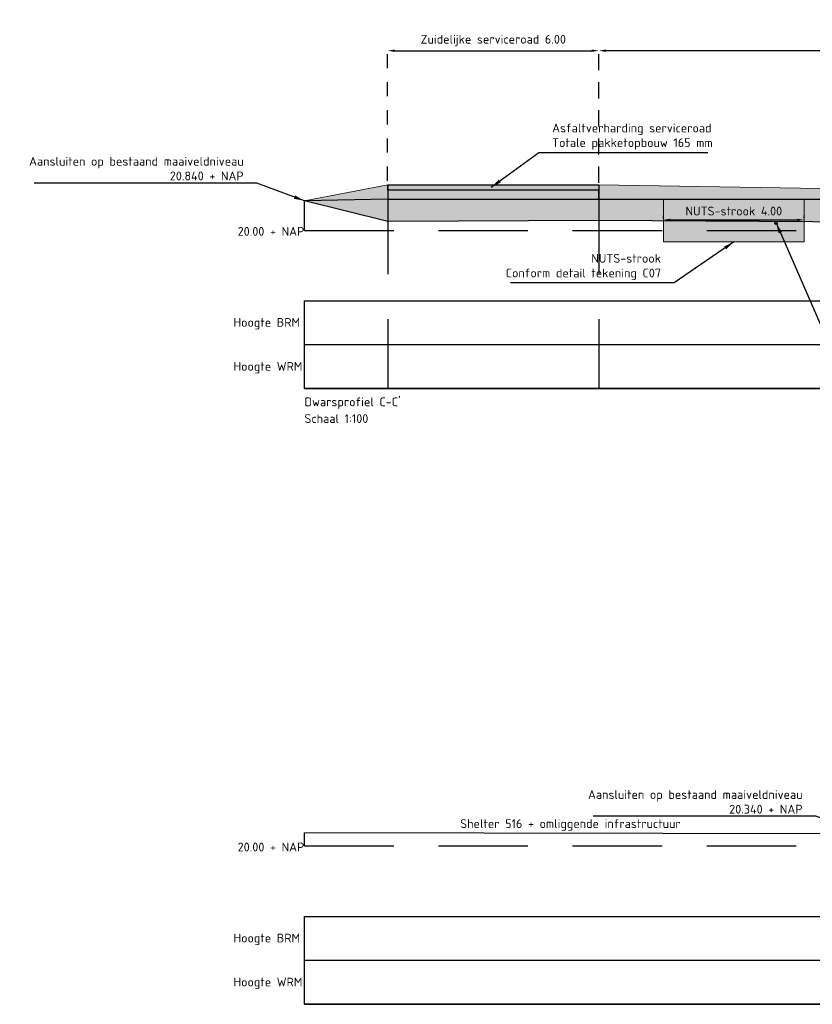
# Model space of a CAD drawing. Header units: metres. Extents: x 175829 to 176206141, y 407048 to 407918896.
# Tile 217 of 256: x 180696 to 180718, y 407102 to 407130. Entities that reach past the tile are written whole.
import ezdxf
from ezdxf.lldxf.tags import DXFTag

# ---------------------------------------------------------------- set-up
doc = ezdxf.new("R2010")
doc.units = ezdxf.units.M
doc.header["$LTSCALE"] = 0.2
doc.header["$PDMODE"] = 3
doc.header["$PDSIZE"] = 1
doc.linetypes.add('DASHED', pattern=[19.05, 12.7, -6.35])
doc.linetypes.add('XX-HIDDEN', pattern=[4, 2, -2])
for name, color, linetype in [('N-GW-GW_GRONDWERK_TERREININRICHTINGEN_0.40-MV-G', 2, 'Continuous'), ('N-GW-VH-DWARSPROFIELEN_MAAIVELDLIJN_NIEUW-G', 4, 'Continuous'), ('N-GW-VH-DWARSPROFIELEN_ONTGRAVEN-G', 3, 'DASHED'), ('N-GW-VH_GRONDWERK_VERHARDINGEN_S&R_0.58-MV-A', 252, 'Continuous'), ('N-GW-VH_GRONDWERK_VERHARDINGEN_SERVICEROAD_0.40-MV-A', 252, 'Continuous'), ('N-WE-VH-GRONDWERK_BETONGRANULAAT_S&R-G', 3, 'Continuous'), ('N-WE-VH_ASFALTVERHARDING_SERVICEROADS_ONDERLAAG+TUSSENLAAG+DEKLAAG-A', 252, 'Continuous'), ('N-WE-VH_ASFALTVERHARDING_SERVICEROADS_ONDERLAAG+TUSSENLAAG+DEKLAAG-G', 3, 'Continuous'), ('X-XX-AL-DWARSPROFIELEN-G', 2, 'Continuous'), ('X-XX-AL-DWARSPROFIELEN_20.00+NAP-G', 255, 'DASHED'), ('X-XX-AL-DWARSPROFIELEN_BESTAANDE_MAAIVELD_VOOR_OPBREKEN-G', 222, 'Continuous'), ('X-XX-AL-DWARSPROFIELEN_HULPLIJNEN-G', 252, 'DASHED')]:
    doc.layers.add(name, color=color, linetype=linetype)
for name, color, linetype, lineweight in [('N-GW-TI_AFWERKING_TERREIN_GROND-A', 94, 'Continuous', 13), ('N-GW-TI_AFWERKING_TERREIN_GROND-G', 3, 'Continuous', 13), ('N-GW-WH-WADI-G', 3, 'Continuous', 13), ('N-OI-K&L-KABELS_LEIDINGEN-NUTSSTROOK-A', 30, 'Continuous', 13), ('N-OI-K&L-KABELS_LEIDINGEN-NUTSSTROOK-G', 30, 'Continuous', 13), ('N-OI-RI-VWA-PERSLEIDING-G', 212, 'RI-PERS', 35), ('N-WE-VH-GRONDWERK_BETONGRANULAAT_S&R-A', 252, 'Continuous', 18)]:
    doc.layers.add(name, color=color, linetype=linetype, lineweight=lineweight)
doc.styles.add('NLCS 2.5 mm', font='isocpeur.ttf', dxfattribs={"height": 2.5})
doc.styles.add('NLCS-ISO', font='isocpeur.ttf')
doc.styles.get("Standard").update_dxf_attribs({"font": 'arial.ttf'})
tags = doc.linetypes.add('RI-PERS', pattern='A,7,-2,["P",Standard,S=1.8,R=0,X=-0.5,Y=-0.9],-2,7,-2,[102,NLCS.SHX,S=1,R=180,X=0,Y=0],-2', length=22).pattern_tags.tags
tags[6] = DXFTag(74, 10)
doc.dimstyles.new('NLCS-ARROW', dxfattribs={"dimtxt": 2.5, "dimasz": 3, "dimexe": 1.25, "dimexo": 0.625, "dimgap": 0.75, "dimtad": 1, "dimzin": 0, "dimdsep": 46, "dimtxsty": 'NLCS 2.5 mm', "dimcen": 0, "dimdle": 1, "dimclrd": 1, "dimclre": 251, "dimclrt": 7, "dimazin": 0, "dimtfac": 1, "dimtmove": 1, "dimatfit": 3, "dimfxl": 1, "dimtfillclr": 7, "dimtolj": 1, "dimtzin": 0, "dimarcsym": 0})

# ---------------------------------------------------------------- blocks, each defined once
blk = doc.blocks.new('*D77')
at = {"layer": 'Defpoints', "color": 0, "transparency": 16777216}
for p in [(180712.192, 407128.791), (180712.192, 407124.975), (180732.827, 407125.005)]:
    blk.add_point(p, dxfattribs=at)
at = {"layer": 'X-XX-AL-DWARSPROFIELEN-G', "color": 251, "linetype": 'XX-HIDDEN', "lineweight": -2, "transparency": 16777216}
for p, q in [((180712.192, 407125.037), (180712.192, 407128.916)), ((180732.827, 407125.067), (180732.827, 407128.916))]:
    blk.add_line(p, q, dxfattribs=at)
at = {"layer": 'X-XX-AL-DWARSPROFIELEN-G', "color": 1, "lineweight": -2, "transparency": 16777216}
blk.add_line((180732.627, 407128.791), (180712.392, 407128.791), dxfattribs=at)
at = {"layer": 'X-XX-AL-DWARSPROFIELEN-G', "color": 1, "transparency": 16777216}
for points in [[(180712.392, 407128.825), (180712.392, 407128.758), (180712.192, 407128.791)], [(180732.627, 407128.825), (180732.627, 407128.758), (180732.827, 407128.791)]]:
    blk.add_solid(points, dxfattribs=at)
at = {"layer": 'X-XX-AL-DWARSPROFIELEN-G', "color": 7, "transparency": 16777216, "insert": (180722.51, 407129.091), "char_height": 0.25, "attachment_point": 5, "style": 'NLCS-ISO'}
blk.add_mtext('\\A1;Berm (grasland) 20.63', dxfattribs=at)
blk = doc.blocks.new('*D75')
at = {"layer": 'Defpoints', "color": 0, "transparency": 16777216}
for p in [(180714.028, 407123.981), (180718.028, 407123.983), (180718.028, 407123.983)]:
    blk.add_point(p, dxfattribs=at)
at = {"layer": 'N-GW-TI_AFWERKING_TERREIN_GROND-G', "color": 251, "linetype": 'XX-HIDDEN', "lineweight": -2, "transparency": 16777216}
for p, q in [((180714.028, 407124.044), (180714.028, 407124.108)), ((180718.028, 407124.045), (180718.028, 407124.108))]:
    blk.add_line(p, q, dxfattribs=at)
at = {"layer": 'N-GW-TI_AFWERKING_TERREIN_GROND-G', "color": 1, "lineweight": -2, "transparency": 16777216}
blk.add_line((180714.228, 407123.983), (180717.828, 407123.983), dxfattribs=at)
at = {"layer": 'N-GW-TI_AFWERKING_TERREIN_GROND-G', "color": 1, "transparency": 16777216}
for points in [[(180714.228, 407124.016), (180714.228, 407123.949), (180714.028, 407123.983)], [(180717.828, 407124.016), (180717.828, 407123.949), (180718.028, 407123.983)]]:
    blk.add_solid(points, dxfattribs=at)
at = {"layer": 'N-GW-TI_AFWERKING_TERREIN_GROND-G', "color": 7, "transparency": 16777216, "insert": (180716.028, 407124.233), "char_height": 0.25, "attachment_point": 5, "style": 'NLCS-ISO'}
blk.add_mtext('\\A1;NUTS-strook 4.00', dxfattribs=at)
blk = doc.blocks.new('*D74')
at = {"layer": 'Defpoints', "color": 0, "transparency": 16777216}
for p in [(180712.192, 407128.791), (180706.192, 407125.035), (180712.192, 407125.035)]:
    blk.add_point(p, dxfattribs=at)
at = {"layer": 'X-XX-AL-DWARSPROFIELEN-G', "color": 251, "linetype": 'XX-HIDDEN', "lineweight": -2, "transparency": 16777216}
for p, q in [((180706.192, 407125.097), (180706.192, 407128.916)), ((180712.192, 407125.097), (180712.192, 407128.916))]:
    blk.add_line(p, q, dxfattribs=at)
at = {"layer": 'X-XX-AL-DWARSPROFIELEN-G', "color": 1, "lineweight": -2, "transparency": 16777216}
blk.add_line((180706.392, 407128.791), (180711.992, 407128.791), dxfattribs=at)
at = {"layer": 'X-XX-AL-DWARSPROFIELEN-G', "color": 1, "transparency": 16777216}
for points in [[(180706.392, 407128.825), (180706.392, 407128.758), (180706.192, 407128.791)], [(180711.992, 407128.825), (180711.992, 407128.758), (180712.192, 407128.791)]]:
    blk.add_solid(points, dxfattribs=at)
at = {"layer": 'X-XX-AL-DWARSPROFIELEN-G', "color": 7, "transparency": 16777216, "insert": (180709.192, 407129.079), "char_height": 0.25, "attachment_point": 5, "style": 'NLCS-ISO'}
blk.add_mtext('\\A1;Zuidelijke serviceroad 6.00', dxfattribs=at)

msp = doc.modelspace()

# ---------------------------------------------------------------- hatches: boundary and pattern name
at = {"layer": 'N-GW-TI_AFWERKING_TERREIN_GROND-A', "transparency": 33554559}
h = msp.add_hatch(color=256, dxfattribs=at)
h.dxf.hatch_style = 1
h.paths.add_polyline_path([(180706.1925, 407124.9746), (180703.8275, 407124.5246), (180706.1925, 407124.5746)])
h = msp.add_hatch(color=256, dxfattribs=at)
h.dxf.hatch_style = 1
h.paths.add_polyline_path([(180712.1925, 407124.9746), (180718.4875, 407124.8746), (180718.4871, 407124.5661), (180712.1925, 407124.5746)])
at = {"layer": 'N-GW-VH_GRONDWERK_VERHARDINGEN_S&R_0.58-MV-A', "ltscale": 0.5, "true_color": 0xe6e6e6, "transparency": 33554585}
h = msp.add_hatch(color=254, dxfattribs=at)
h.dxf.hatch_style = 1
h.paths.add_polyline_path([(180719.7826, 407123.9205), (180719.2459, 407124.5645), (180712.3425, 407124.5746), (180712.1925, 407124.5746), (180712.1925, 407123.9646)])
h.paths.add_polyline_path([(180722.7248, 407124.5594), (180722.1807, 407123.9065), (180732.8275, 407123.8446), (180732.8275, 407124.5446)])
at = {"layer": 'N-GW-VH_GRONDWERK_VERHARDINGEN_SERVICEROAD_0.40-MV-A', "ltscale": 0.5, "true_color": 0xe6e6e6, "transparency": 33554585}
h = msp.add_hatch(color=254, dxfattribs=at)
h.dxf.hatch_style = 1
h.paths.add_polyline_path([(180706.1925, 407123.9346), (180706.1925, 407124.5746), (180703.8275, 407124.5246)])
h = msp.add_hatch(color=254, dxfattribs=at)
h.dxf.hatch_style = 1
h.paths.add_polyline_path([(180712.1925, 407123.9646), (180712.1925, 407124.5746), (180706.1925, 407124.5746), (180706.1925, 407123.9346)])
at = {"layer": 'N-OI-K&L-KABELS_LEIDINGEN-NUTSSTROOK-A', "transparency": 33554483}
h = msp.add_hatch(color=256, dxfattribs=at)
h.dxf.hatch_style = 1
edge = h.paths.add_edge_path()
edge.add_arc((180717.2279, 407123.8946), 0.0315, 0, 360)
h.paths.add_polyline_path([(180718.0275, 407124.5663), (180716.0277, 407124.5692), (180714.0278, 407124.5721), (180714.0279, 407123.3563), (180718.0279, 407123.3563)])
at = {"layer": 'N-WE-VH-GRONDWERK_BETONGRANULAAT_S&R-A', "ltscale": 0.5, "true_color": 0xe6e6e6, "transparency": 33554534}
h = msp.add_hatch(color=254, dxfattribs=at)
h.dxf.hatch_style = 1
h.paths.add_polyline_path([(180712.1925, 407124.5746), (180712.1925, 407124.8246), (180706.1925, 407124.8246), (180706.1925, 407124.5746)])
at = {"layer": 'N-WE-VH_ASFALTVERHARDING_SERVICEROADS_ONDERLAAG+TUSSENLAAG+DEKLAAG-A'}
h = msp.add_hatch(dxfattribs=at)
h.set_pattern_fill('ANSI33', color=256, scale=0.005, angle=-270)
h.set_pattern_definition([(135, (0, 0), (-0.0224506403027, -0.0224506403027), []), (135, (-4e-18, 0.02245), (-0.0224506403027, -0.0224506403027), [0.015875, -0.0079375])])
h.paths.add_polyline_path([(180712.1925, 407124.9746), (180706.1925, 407124.9746), (180706.1925, 407124.8246), (180712.1925, 407124.8246)])

# ---------------------------------------------------------------- linework, layer by layer
at = {"layer": 'N-GW-GW_GRONDWERK_TERREININRICHTINGEN_0.40-MV-G', "color": 254, "ltscale": 0.5, "true_color": 0xe6e6e6, "flags": 128}
for points in [[(180706.1925, 407124.5746), (180703.8275, 407124.5246)], [(180712.1925, 407124.5746), (180712.3425, 407124.5746), (180719.2459, 407124.5645)], [(180719.2454, 407124.5651), (180712.1925, 407124.5746)]]:
    msp.add_lwpolyline(points, dxfattribs=at)
at = {"layer": 'N-GW-VH-DWARSPROFIELEN_ONTGRAVEN-G', "color": 254, "ltscale": 0.5, "true_color": 0xe6e6e6, "flags": 128}
msp.add_lwpolyline([(180703.8275, 407106.1846), (180703.8275, 407106.5546)], dxfattribs=at)
at = {"layer": 'N-GW-WH-WADI-G', "flags": 128}
msp.add_lwpolyline([(180706.1925, 407124.9746), (180703.8275, 407124.5246), (180706.1925, 407124.5746), (180706.1925, 407124.9746)], dxfattribs=at)
msp.add_lwpolyline([(180712.1925, 407124.9746), (180718.4875, 407124.8746), (180718.4871, 407124.5661), (180712.1925, 407124.5746)], close=True, dxfattribs=at)
at = {"layer": 'N-OI-K&L-KABELS_LEIDINGEN-NUTSSTROOK-G', "flags": 128}
msp.add_lwpolyline([(180716.0277, 407124.5692), (180718.0275, 407124.5663), (180718.0279, 407123.3563), (180714.0279, 407123.3563), (180714.0279, 407124.5721), (180716.0277, 407124.5692)], dxfattribs=at)
at = {"layer": 'N-OI-RI-VWA-PERSLEIDING-G'}
msp.add_circle((180717.2279, 407123.8946), 0.0315, dxfattribs=at)
at = {"layer": 'N-WE-VH-GRONDWERK_BETONGRANULAAT_S&R-G', "color": 254, "ltscale": 0.5, "true_color": 0xe6e6e6, "flags": 128}
msp.add_lwpolyline([(180712.1925, 407124.5746), (180712.1925, 407124.8246), (180706.1925, 407124.8246), (180706.1925, 407124.5746), (180712.1925, 407124.5746)], close=True, dxfattribs=at)
at = {"layer": 'N-WE-VH_ASFALTVERHARDING_SERVICEROADS_ONDERLAAG+TUSSENLAAG+DEKLAAG-G', "flags": 128}
msp.add_lwpolyline([(180706.1925, 407124.8246), (180706.1925, 407124.9746), (180712.1925, 407124.9746), (180712.1925, 407124.8246)], close=True, dxfattribs=at)
at = {"layer": 'X-XX-AL-DWARSPROFIELEN-G', "color": 254, "ltscale": 0.5, "true_color": 0xe6e6e6, "flags": 128}
for points in [[(180703.8275, 407121.6846), (180923.8275, 407121.6846)], [(180703.8275, 407121.6846), (180732.8275, 407121.6846), (180763.8275, 407121.6846), (180785.3275, 407121.6846), (180799.0775, 407121.6846), (180805.3275, 407121.6846), (180811.5775, 407121.6846), (180825.3275, 407121.6846), (180846.8275, 407121.6846), (180877.8275, 407121.6846), (180923.8275, 407121.6846)], [(180923.8275, 407120.4346), (180703.8275, 407120.4346)], [(180703.8275, 407119.1846), (180923.8275, 407119.1846)], [(180703.8275, 407104.1846), (180883.8275, 407104.1846)], [(180703.8275, 407104.1846), (180742.8275, 407104.1846), (180773.8275, 407104.1846), (180795.3275, 407104.1846), (180809.0775, 407104.1846), (180815.3275, 407104.1846), (180821.5775, 407104.1846), (180835.3255, 407104.1846), (180883.8275, 407104.1846)], [(180883.8275, 407102.9346), (180703.8275, 407102.9346)], [(180703.8275, 407101.6846), (180883.8275, 407101.6846)]]:
    msp.add_lwpolyline(points, dxfattribs=at)
at = {"layer": 'X-XX-AL-DWARSPROFIELEN-G', "color": 254, "ltscale": 0.5, "true_color": 0xe6e6e6}
for points in [[(180703.8275, 407121.6846), (180923.8275, 407121.6846), (180923.8275, 407119.1846), (180703.8275, 407119.1846)], [(180703.8275, 407104.1846), (180883.8275, 407104.1846), (180883.8275, 407101.6846), (180703.8275, 407101.6846)]]:
    msp.add_lwpolyline(points, close=True, dxfattribs=at)
at = {"layer": 'X-XX-AL-DWARSPROFIELEN_20.00+NAP-G'}
for p, q in [((180706.1925, 407124.9746), (180706.1925, 407119.1846)), ((180712.1925, 407124.9746), (180712.1925, 407119.1846)), ((180703.8275, 407123.6846), (180703.8275, 407123.6846)), ((180703.8275, 407123.6846), (180923.8275, 407123.6846)), ((180703.8275, 407106.1846), (180883.8275, 407106.1846))]:
    msp.add_line(p, q, dxfattribs=at)
at = {"layer": 'X-XX-AL-DWARSPROFIELEN_BESTAANDE_MAAIVELD_VOOR_OPBREKEN-G', "color": 254, "ltscale": 0.5, "true_color": 0xe6e6e6, "flags": 128}
for points in [[(180706.1925, 407123.9346), (180703.8275, 407124.5246)], [(180719.7826, 407123.9205), (180712.1925, 407123.9646), (180706.1925, 407123.9346)], [(180719.1086, 407106.5262), (180703.8275, 407106.5546)]]:
    msp.add_lwpolyline(points, dxfattribs=at)
at = {"layer": 'X-XX-AL-DWARSPROFIELEN_HULPLIJNEN-G', "color": 254, "ltscale": 0.5, "true_color": 0xe6e6e6, "flags": 128}
msp.add_lwpolyline([(180703.8275, 407123.6846), (180703.8275, 407124.5246)], dxfattribs=at)

# ---------------------------------------------------------------- texts
at = {"layer": 'N-GW-TI_AFWERKING_TERREIN_GROND-G', "color": 7, "insert": (180713.959, 407122.2718), "char_height": 0.25, "attachment_point": 9, "style": 'NLCS 2.5 mm'}
msp.add_mtext('\\A1;NUTS-strook\\PConform detail tekening C07', dxfattribs=at)
at = {"layer": 'N-GW-VH-DWARSPROFIELEN_MAAIVELDLIJN_NIEUW-G', "ltscale": 0.5, "style": 'NLCS 2.5 mm'}
msp.add_text('Shelter 516 + omliggende infrastructuur', height=0.25, dxfattribs=at).set_placement((180708.252, 407106.6956))
at = {"layer": 'X-XX-AL-DWARSPROFIELEN-G', "ltscale": 0.5, "style": 'NLCS 2.5 mm'}
for s, p in [('20.00 + NAP', (180701.9302, 407123.5304)), ('Hoogte BRM', (180701.8116, 407120.9426)), ('Hoogte WRM', (180701.8116, 407119.6926)), ("Dwarsprofiel C-C'", (180703.8275, 407118.6846)), ('Schaal 1:100 ', (180703.8275, 407118.2096)), ('20.00 + NAP', (180701.9302, 407106.0304)), ('Hoogte BRM', (180701.8116, 407103.4426)), ('Hoogte WRM', (180701.8116, 407102.1926))]:
    msp.add_text(s, height=0.25, dxfattribs=at).set_placement(p)
at = {"layer": 'X-XX-AL-DWARSPROFIELEN-G', "color": 2, "ltscale": 0.5, "insert": (180710.8652, 407125.9773), "char_height": 0.25, "attachment_point": 7, "rotation": 359.98787, "style": 'NLCS 2.5 mm'}
msp.add_mtext('\\A1;Asfaltverharding serviceroad\\PTotale pakketopbouw 165 mm', dxfattribs=at)
at = {"layer": 'X-XX-AL-DWARSPROFIELEN-G', "color": 2, "ltscale": 0.5, "char_height": 0.25, "attachment_point": 9, "style": 'NLCS 2.5 mm'}
for s, insert in [('\\A1;Aansluiten op bestaand maaiveldniveau\\P20.840 + NAP', (180702.1004, 407125.1053)), ('\\A1;Aansluiten op bestaand maaiveldniveau\\P20.340 + NAP', (180717.9814, 407107.1053))]:
    msp.add_mtext(s, dxfattribs=dict(at, insert=insert))

# ---------------------------------------------------------------- dimensions: what is measured, and where the dimension line sits
at = {"layer": 'N-GW-TI_AFWERKING_TERREIN_GROND-G'}
dim = msp.add_linear_dim(base=(180718.0277, 407123.9826), p1=(180714.0279, 407123.9813), p2=(180718.0277, 407123.9826), text='NUTS-strook <>', dimstyle='NLCS-ARROW', override={"dimscale": 0.1, "dimtxt": 2.5, "dimasz": 2, "dimgap": 1.25, "dimtoh": 0, "dimtxsty": 'NLCS-ISO', "dimtix": 0, "dimtofl": 1, "dimtmove": 1, "dimatfit": 3}, dxfattribs=at)
dim.commit()
dim.dimension.update_dxf_attribs({"geometry": '*D75', "text_midpoint": (180716.0278, 407124.2327)})
at = {"layer": 'X-XX-AL-DWARSPROFIELEN-G'}
for p1, p2, text, override, picture, middle in [((180706.1925, 407125.0346), (180712.1925, 407125.0346), 'Zuidelijke serviceroad <>', {"dimscale": 0.1, "dimasz": 2, "dimgap": 1.25, "dimtxsty": 'NLCS-ISO'}, '*D74', (180709.1925, 407129.0787)), ((180732.8274, 407125.0046), (180712.1925, 407124.9746), 'Berm (grasland) <>', {"dimscale": 0.1, "dimtxt": 2.5, "dimasz": 2, "dimgap": 1.25, "dimtoh": 0, "dimtxsty": 'NLCS-ISO', "dimtix": 0, "dimtofl": 1, "dimtmove": 1, "dimatfit": 3}, '*D77', (180722.51, 407129.0912))]:
    dim = msp.add_linear_dim(base=(180712.1925, 407128.7912), p1=p1, p2=p2, text=text, dimstyle='NLCS-ARROW', override=override, dxfattribs=at)
    dim.commit()
    dim.dimension.update_dxf_attribs({"geometry": picture, "text_midpoint": middle})

# ---------------------------------------------------------------- leaders
at = {"layer": 'N-GW-TI_AFWERKING_TERREIN_GROND-G', "annotation_type": 0, "has_hookline": 1, "hookline_direction": 1, "text_width": 4.275}
msp.add_leader([(180716.0279, 407123.3563), (180714.334, 407122.1968), (180714.034, 407122.1968)], dimstyle='NLCS-ARROW', override={"dimscale": 0.1}, dxfattribs=at)
at = {"layer": 'X-XX-AL-DWARSPROFIELEN-G', "color": 254, "ltscale": 0.5, "true_color": 0xe6e6e6, "annotation_type": 0, "has_hookline": 1, "hookline_direction": 0, "text_width": 4.425, "horizontal_direction": (1, -0.000212, 0)}
msp.add_leader([(180709.137, 407124.908), (180710.4902, 407125.9024), (180710.7902, 407125.9023)], dimstyle='NLCS-ARROW', override={"dimscale": 0.1}, dxfattribs=at)
at = {"layer": 'X-XX-AL-DWARSPROFIELEN-G', "color": 254, "ltscale": 0.5, "true_color": 0xe6e6e6, "annotation_type": 0, "has_hookline": 1}
for points, hookline_direction, text_width in [([(180703.8275, 407124.5246), (180702.4754, 407125.0303), (180702.1754, 407125.0303)], 1, 5.95), ([(180717.2279, 407123.8946), (180718.58, 407120.8104), (180718.88, 407120.8104)], 0, 5.3375), ([(180719.7085, 407106.5246), (180718.3564, 407107.0303), (180718.0564, 407107.0303)], 1, 5.95)]:
    msp.add_leader(points, dimstyle='NLCS-ARROW', override={"dimscale": 0.1}, dxfattribs=dict(at, hookline_direction=hookline_direction, text_width=text_width))

doc.saveas('drawing.dxf')
